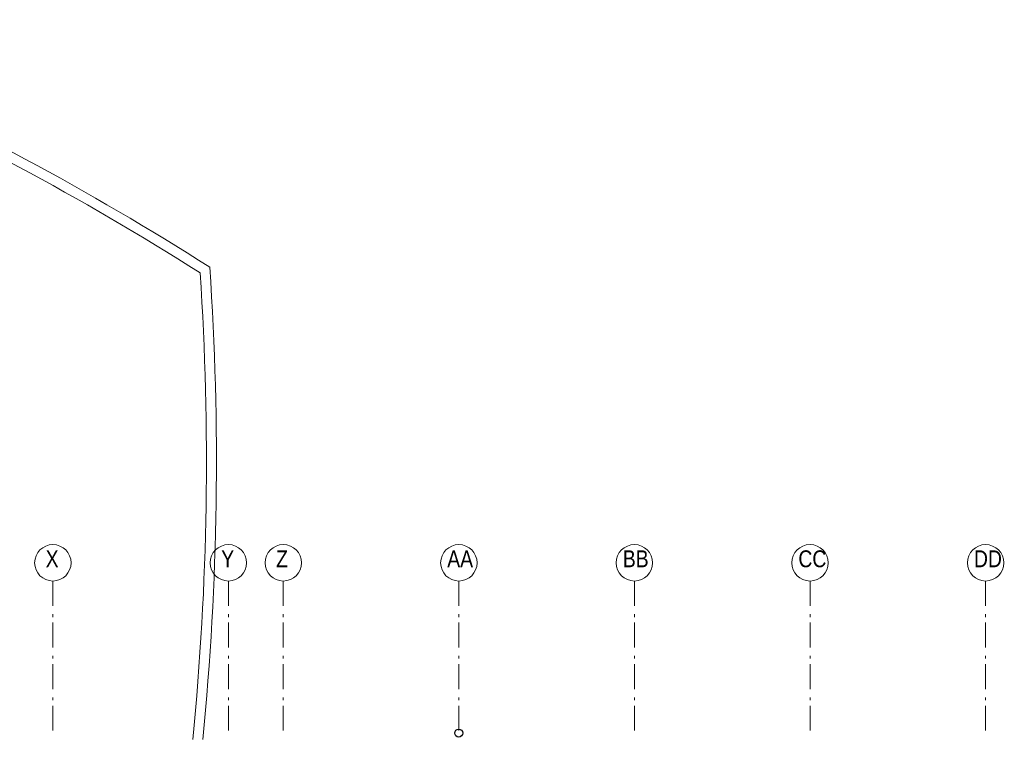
# Model space of a CAD drawing. Header units: millimetres. Extents: x 274611 to 749520, y 175257 to 298905.
# Tile 223 of 251: x 705964 to 715834, y 236732 to 243937. Entities that reach past the tile are written whole.
import ezdxf

# ---------------------------------------------------------------- set-up
doc = ezdxf.new("R2010")
doc.units = ezdxf.units.MM
doc.header["$LTSCALE"] = 400
doc.linetypes.add('STYLE_06', pattern=[1.041641, 0.625, -0.208282, 0.069427, -0.138931])
doc.layers.add('mat-beton (ihwg)', color=5, linetype='Continuous', lineweight=25)
doc.layers.add('None', color=7, linetype='Continuous', lineweight=9)
doc.styles.add('Arial Narrow', font='ARIALN.TTF', dxfattribs={"height": 222.25})

# ---------------------------------------------------------------- blocks, each defined once
blk = doc.blocks.new('HWA')
at = {"layer": 'None', "color": 92, "linetype": 'Continuous', "lineweight": 25}
blk.add_circle((0, -74), 40, dxfattribs=at)
blk = doc.blocks.new('*U2537')
at = {"layer": 'None', "color": 43, "linetype": 'Continuous', "lineweight": 9}
for centre, radius, start, end in [((16166.6, 12638.7), 3001.3, 70.19311, 144.48046), ((16166.6, 12638.7), 2901.3, 70.19311, 144.48046), ((5756.4, -10392.2), 28267.7, 57.4554, 66.14129), ((5756.4, -10392.2), 28167.7, 57.55796, 66.14129), ((36256.6, -2686), 28267.7, 142.85059, 156.2915), ((36256.6, -2686), 28167.7, 142.85059, 156.20215), ((-7237, 11484.7), 28267.7, 354.34621, 3.95976), ((-7237, 11484.7), 28167.7, 354.32647, 3.85719)]:
    blk.add_arc(centre, radius, start, end, dxfattribs=at)
blk = doc.blocks.new('*U2540')
at = {"layer": 'None', "color": 43, "linetype": 'Continuous', "lineweight": 9}
for centre, radius, start, end in [((16166.6, 12638.7), 3001.3, 70.19311, 144.48046), ((16166.6, 12638.7), 2901.3, 70.19311, 144.48046), ((5756.4, -10392.2), 28267.7, 57.4554, 66.14129), ((5756.4, -10392.2), 28167.7, 57.55796, 66.14129), ((36256.6, -2686), 28267.7, 142.85059, 156.2915), ((36256.6, -2686), 28167.7, 142.85059, 156.20215), ((-7237, 11484.7), 28267.7, 354.34621, 3.95976), ((-7237, 11484.7), 28167.7, 354.32647, 3.85719)]:
    blk.add_arc(centre, radius, start, end, dxfattribs=at)

msp = doc.modelspace()

# ---------------------------------------------------------------- linework, layer by layer
at = {"layer": 'None', "color": 7, "linetype": 'STYLE_06', "lineweight": 9}
for p, q in [((706296.28989, 238308.74408), (706296.28989, 236808.74408)), ((708056.28989, 238308.74408), (708056.28989, 236808.74408)), ((708606.28989, 238308.74408), (708606.28989, 236808.74408)), ((710366.28989, 238308.74408), (710366.28989, 236808.74408)), ((712126.28989, 238308.74408), (712126.28989, 236808.74408)), ((713886.28989, 238308.74408), (713886.28989, 236808.74408)), ((715646.28989, 238308.74408), (715646.28989, 236808.74408))]:
    msp.add_line(p, q, dxfattribs=at)
at = {"layer": 'None', "color": 43, "linetype": 'Continuous', "lineweight": 9}
for centre in [(706296.28989, 238491.35049), (708056.28989, 238491.35049), (708606.28989, 238491.35049), (710366.28989, 238491.35049), (712126.28989, 238491.35049), (713886.28989, 238491.35049), (715646.28989, 238491.35049)]:
    msp.add_circle(centre, 182.60642, dxfattribs=at)

# ---------------------------------------------------------------- block references
at = {"layer": 'mat-beton (ihwg)', "color": 7}
msp.add_blockref('HWA', (710365.23053, 236858.74408), dxfattribs=at)
at = {"layer": 'None', "color": 7}
for name in ['*U2537', '*U2540']:
    msp.add_blockref(name, (686905.23053, 228018.74408), dxfattribs=at)

# ---------------------------------------------------------------- texts
at = {"layer": 'None', "color": 8, "attachment_point": 1, "style": 'Arial Narrow'}
for s, insert, char_height in [('X', (706224.32323, 238616.23383), 169.33333), ('Y', (707984.32323, 238616.23383), 169.33333), ('Z', (708534.32323, 238616.23383), 169.33333), ('AA', (710249.87323, 238616.23383), 169.333333), ('BB', (712009.87323, 238616.23383), 169.333333), ('CC', (713769.87323, 238616.23383), 169.333333), ('DD', (715529.87323, 238616.23383), 169.333333)]:
    msp.add_mtext(s, dxfattribs=dict(at, insert=insert, char_height=char_height))

doc.saveas('drawing.dxf')
